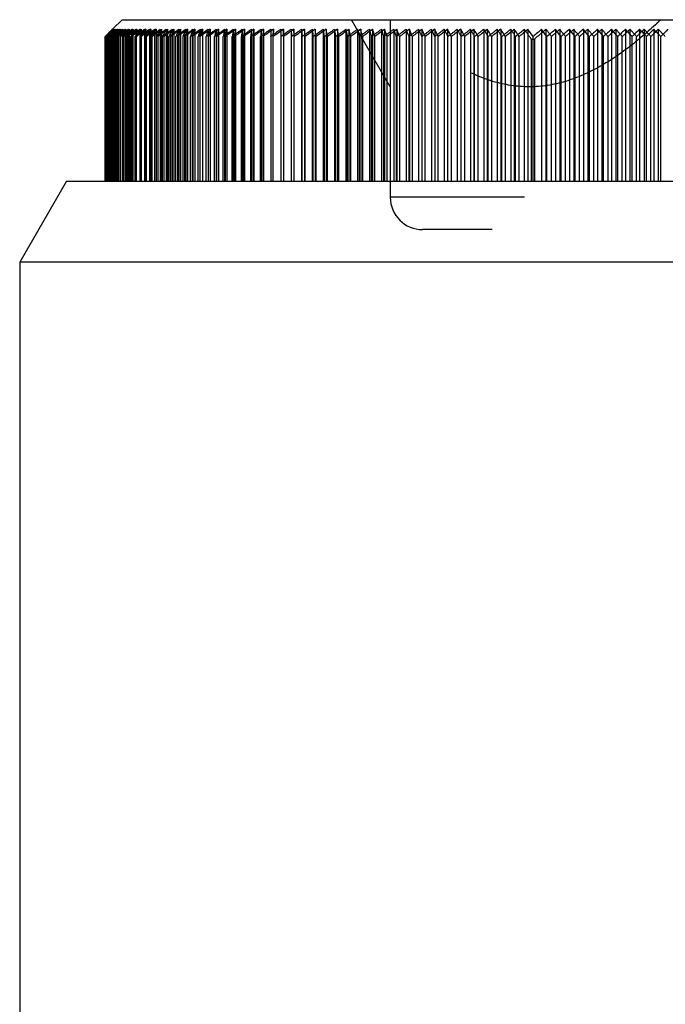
# Model space of a CAD drawing. Header units: millimetres. Extents: x 415 to 585, y 401 to 599.
# Tile 5 of 7: x 507 to 527, y 518 to 548. Entities that reach past the tile are written whole.
import ezdxf

# ---------------------------------------------------------------- set-up
doc = ezdxf.new("R2010")
doc.units = ezdxf.units.MM
doc.header["$LTSCALE"] = 65.185185
doc.linetypes.add('HIDDEN', pattern=[0.2, 0.1, -0.1])
doc.layers.add('KONST.EL_MIT_GEO', color=7, linetype='CONTINUOUS')

msp = doc.modelspace()

# ---------------------------------------------------------------- linework, layer by layer
at = {"layer": 'KONST.EL_MIT_GEO', "color": 7, "linetype": 'Continuous'}
for p, q in [((510.417, 548.245), (510.131, 547.959)), ((510.417, 548.245), (544.183, 548.245)), ((510.193, 547.948), (510.113, 547.874)), ((510.16, 547.911), (510.193, 547.948)), ((510.207, 547.911), (510.239, 547.948)), ((510.296, 547.948), (510.213, 547.874)), ((510.265, 547.911), (510.296, 547.948)), ((510.346, 547.925), (510.364, 547.948)), ((510.444, 547.948), (510.357, 547.874)), ((510.415, 547.911), (510.444, 547.948)), ((510.534, 547.948), (510.49, 547.911)), ((510.506, 547.911), (510.534, 547.948)), ((510.608, 547.911), (510.635, 547.948)), ((510.728, 547.922), (510.746, 547.948)), ((510.869, 547.948), (510.777, 547.874)), ((510.844, 547.911), (510.869, 547.948)), ((511.002, 547.948), (510.909, 547.874)), ((510.979, 547.911), (511.002, 547.948)), ((511.146, 547.948), (511.099, 547.911)), ((511.124, 547.911), (511.146, 547.948)), ((511.279, 547.911), (511.3, 547.948)), ((511.406, 547.837), (511.425, 547.874)), ((511.425, 547.874), (511.445, 547.911)), ((511.445, 547.911), (511.465, 547.948)), ((511.572, 547.813), (511.603, 547.874)), ((511.603, 547.874), (511.621, 547.911)), ((511.621, 547.911), (511.639, 547.948)), ((511.79, 547.874), (511.807, 547.911)), ((511.807, 547.911), (511.825, 547.948)), ((511.972, 547.837), (512.004, 547.911)), ((512.004, 547.911), (512.02, 547.948)), ((512.225, 547.948), (512.125, 547.874)), ((512.181, 547.837), (512.21, 547.911)), ((512.21, 547.911), (512.225, 547.948)), ((512.44, 547.948), (512.339, 547.874)), ((512.399, 547.837), (512.426, 547.911)), ((512.426, 547.911), (512.44, 547.948)), ((512.664, 547.948), (512.614, 547.911)), ((512.616, 547.8), (512.652, 547.911)), ((512.652, 547.911), (512.664, 547.948)), ((512.898, 547.948), (512.847, 547.911)), ((512.855, 547.8), (512.887, 547.911)), ((512.887, 547.911), (512.898, 547.948)), ((513.141, 547.948), (513.09, 547.911)), ((513.132, 547.911), (513.141, 547.948)), ((513.386, 547.911), (513.394, 547.948)), ((513.614, 547.725), (513.649, 547.911)), ((513.649, 547.911), (513.655, 547.948)), ((513.892, 547.725), (513.92, 547.911)), ((513.92, 547.911), (513.926, 547.948)), ((514.18, 547.725), (514.197, 547.874)), ((514.197, 547.874), (514.205, 547.948)), ((514.475, 547.725), (514.493, 547.948)), ((514.779, 547.725), (514.789, 547.948)), ((515.091, 547.725), (515.093, 547.948)), ((515.405, 547.948), (515.405, 543.25)), ((515.411, 547.725), (515.405, 547.948)), ((515.724, 547.948), (515.724, 543.25)), ((515.739, 547.725), (515.724, 547.948)), ((516.051, 547.948), (516.051, 543.25)), ((516.074, 547.725), (516.051, 547.948)), ((516.386, 547.948), (516.386, 543.25)), ((516.416, 547.725), (516.386, 547.948)), ((516.728, 547.948), (516.728, 543.25)), ((517.076, 547.948), (517.076, 543.25)), ((517.431, 547.948), (517.431, 543.25)), ((517.793, 547.948), (517.793, 543.25)), ((518.16, 547.948), (518.16, 543.25)), ((518.534, 547.948), (518.534, 543.25)), ((518.913, 547.948), (518.913, 543.25)), ((519.298, 547.948), (519.298, 543.25)), ((519.688, 547.948), (519.688, 543.25)), ((520.083, 547.948), (520.083, 543.25)), ((520.482, 547.948), (520.482, 543.25)), ((520.886, 547.948), (520.886, 543.25)), ((521.295, 547.948), (521.295, 543.25)), ((521.707, 547.948), (521.707, 543.25)), ((522.122, 547.948), (522.122, 543.25)), ((522.541, 547.948), (522.541, 543.25)), ((522.964, 547.948), (522.964, 543.25)), ((523.389, 547.948), (523.389, 543.25)), ((523.816, 547.948), (523.816, 543.25)), ((524.246, 547.948), (524.246, 543.25)), ((524.678, 547.948), (524.678, 543.25)), ((525.111, 547.948), (525.111, 543.25)), ((525.546, 547.948), (525.546, 543.25)), ((525.982, 547.948), (525.982, 543.25)), ((526.419, 547.948), (526.419, 543.25)), ((526.856, 547.948), (526.856, 543.25)), ((509.922, 543.25), (509.922, 547.725)), ((509.992, 547.762), (509.952, 547.725)), ((509.952, 543.25), (509.952, 547.725)), ((510.033, 547.8), (509.992, 547.762)), ((510.034, 547.762), (509.993, 547.725)), ((509.993, 543.25), (509.993, 547.725)), ((510.117, 547.837), (510.034, 547.762)), ((510.087, 547.762), (510.045, 547.725)), ((510.045, 543.25), (510.045, 547.725)), ((510.129, 547.8), (510.087, 547.762)), ((510.152, 547.762), (510.109, 547.725)), ((510.109, 543.25), (510.109, 547.725)), ((510.237, 547.837), (510.152, 547.762)), ((510.227, 547.762), (510.183, 547.725)), ((510.183, 543.25), (510.183, 547.725)), ((510.313, 547.762), (510.269, 547.725)), ((510.269, 543.25), (510.269, 547.725)), ((510.358, 547.8), (510.313, 547.762)), ((510.411, 547.762), (510.366, 547.725)), ((510.366, 543.25), (510.366, 547.725)), ((510.456, 547.8), (510.411, 547.762)), ((510.519, 547.762), (510.473, 547.725)), ((510.473, 543.25), (510.473, 547.725)), ((510.61, 547.837), (510.519, 547.762)), ((510.638, 547.762), (510.592, 547.725)), ((510.592, 543.25), (510.592, 547.725)), ((510.769, 547.762), (510.721, 547.725)), ((510.721, 543.25), (510.721, 547.725)), ((510.909, 547.762), (510.862, 547.725)), ((510.862, 543.25), (510.862, 547.725)), ((511.061, 547.762), (511.013, 547.725)), ((511.013, 543.25), (511.013, 547.725)), ((511.109, 547.8), (511.061, 547.762)), ((511.223, 547.762), (511.174, 547.725)), ((511.174, 543.25), (511.174, 547.725)), ((511.271, 547.8), (511.223, 547.762)), ((511.395, 547.762), (511.346, 547.725)), ((511.346, 543.25), (511.346, 547.725)), ((511.493, 547.837), (511.395, 547.762)), ((511.529, 547.725), (511.572, 547.813)), ((511.578, 547.762), (511.529, 547.725)), ((511.529, 543.25), (511.529, 547.725)), ((511.677, 547.837), (511.578, 547.762)), ((511.721, 547.725), (511.738, 547.762)), ((511.771, 547.762), (511.721, 547.725)), ((511.721, 543.25), (511.721, 547.725)), ((511.871, 547.837), (511.771, 547.762)), ((511.974, 547.762), (511.924, 547.725)), ((511.924, 543.25), (511.924, 547.725)), ((512.187, 547.762), (512.136, 547.725)), ((512.136, 543.25), (512.136, 547.725)), ((512.41, 547.762), (512.359, 547.725)), ((512.359, 543.25), (512.359, 547.725)), ((512.591, 547.725), (512.616, 547.8)), ((512.643, 547.762), (512.591, 547.725)), ((512.591, 543.25), (512.591, 547.725)), ((512.833, 547.725), (512.855, 547.8)), ((512.885, 547.762), (512.833, 547.725)), ((512.833, 543.25), (512.833, 547.725)), ((513.084, 547.725), (513.094, 547.762)), ((513.136, 547.762), (513.084, 547.725)), ((513.084, 543.25), (513.084, 547.725)), ((513.397, 547.762), (513.345, 547.725)), ((513.345, 543.25), (513.345, 547.725)), ((513.666, 547.762), (513.614, 547.725)), ((513.614, 543.25), (513.614, 547.725)), ((513.945, 547.762), (513.892, 547.725)), ((513.892, 543.25), (513.892, 547.725)), ((514.232, 547.762), (514.18, 547.725)), ((514.18, 543.25), (514.18, 547.725)), ((514.528, 547.762), (514.475, 547.725)), ((514.475, 543.25), (514.475, 547.725)), ((514.832, 547.762), (514.779, 547.725)), ((514.779, 543.25), (514.779, 547.725)), ((515.091, 543.25), (515.091, 547.725)), ((515.739, 543.25), (515.739, 547.725)), ((516.074, 543.25), (516.074, 547.725)), ((516.416, 543.25), (516.416, 547.725)), ((516.766, 543.25), (516.766, 547.725)), ((517.122, 543.25), (517.122, 547.725)), ((517.485, 543.25), (517.485, 547.725)), ((517.855, 543.25), (517.855, 547.725)), ((518.23, 543.25), (518.23, 547.725)), ((518.611, 543.25), (518.611, 547.725)), ((518.999, 543.25), (518.999, 547.725)), ((519.391, 543.25), (519.391, 547.725)), ((519.788, 543.25), (519.788, 547.725)), ((520.191, 543.25), (520.191, 547.725)), ((520.598, 543.25), (520.598, 547.725)), ((521.009, 543.25), (521.009, 547.725)), ((521.425, 543.25), (521.425, 547.725)), ((521.844, 543.25), (521.844, 547.725)), ((522.267, 543.25), (522.267, 547.725)), ((522.693, 543.25), (522.693, 547.725)), ((523.122, 543.25), (523.122, 547.725)), ((523.554, 543.25), (523.554, 547.725)), ((523.988, 543.25), (523.988, 547.725)), ((524.425, 543.25), (524.425, 547.725)), ((524.863, 543.25), (524.863, 547.725)), ((525.303, 543.25), (525.303, 547.725)), ((525.744, 543.25), (525.744, 547.725)), ((526.186, 543.25), (526.186, 547.725)), ((526.629, 543.25), (526.629, 547.725)), ((527.072, 543.25), (527.072, 547.725)), ((508.693, 543.25), (507.25, 540.75)), ((508.693, 543.25), (545.807, 543.25)), ((507.25, 540.75), (507.25, 499.322)), ((547.25, 540.75), (507.25, 540.75))]:
    msp.add_line(p, q, dxfattribs=at)
at = {"layer": 'KONST.EL_MIT_GEO', "color": 8, "linetype": 'HIDDEN'}
for p, q in [((518.709, 546.169), (517.51, 548.245)), ((518.709, 548.245), (518.709, 542.751)), ((510.131, 547.959), (509.955, 547.783)), ((510.064, 547.891), (510.01, 547.837)), ((510.119, 547.911), (510.041, 547.837)), ((510.122, 547.948), (510.064, 547.891)), ((510.086, 547.911), (510.122, 547.948)), ((510.099, 547.911), (510.135, 547.948)), ((510.183, 547.948), (510.116, 547.874)), ((510.151, 547.948), (510.117, 547.911)), ((510.158, 547.948), (510.119, 547.911)), ((510.121, 547.948), (510.121, 543.25)), ((510.124, 547.911), (510.158, 547.948)), ((510.13, 547.948), (510.13, 543.25)), ((510.151, 547.948), (510.151, 543.25)), ((510.183, 547.948), (510.183, 547.725)), ((510.193, 547.948), (510.193, 543.25)), ((510.28, 547.948), (510.218, 547.874)), ((510.226, 547.948), (510.226, 543.25)), ((510.239, 547.948), (510.239, 543.25)), ((510.28, 547.948), (510.28, 543.25)), ((510.296, 547.948), (510.296, 543.25)), ((510.346, 547.948), (510.346, 543.25)), ((510.364, 547.948), (510.366, 547.725)), ((510.422, 547.948), (510.422, 543.25)), ((510.444, 547.948), (510.444, 543.25)), ((510.509, 547.948), (510.48, 547.909)), ((510.509, 547.948), (510.509, 543.25)), ((510.534, 547.948), (510.534, 543.25)), ((510.607, 547.948), (510.59, 547.924)), ((510.607, 547.948), (510.607, 543.25)), ((510.635, 547.948), (510.635, 543.25)), ((510.716, 547.948), (510.721, 547.725)), ((510.746, 547.948), (510.746, 543.25)), ((510.836, 547.948), (510.836, 543.25)), ((510.869, 547.948), (510.862, 547.725)), ((510.966, 547.948), (510.919, 547.874)), ((510.966, 547.948), (510.966, 543.25)), ((511.002, 547.948), (511.002, 543.25)), ((511.107, 547.948), (511.073, 547.891)), ((511.107, 547.948), (511.107, 543.25)), ((511.146, 547.948), (511.146, 543.25)), ((511.259, 547.948), (511.216, 547.874)), ((511.259, 547.948), (511.259, 543.25)), ((511.3, 547.948), (511.3, 543.25)), ((511.421, 547.948), (511.401, 547.911)), ((511.421, 547.948), (511.421, 543.25)), ((511.465, 547.948), (511.465, 543.25)), ((511.593, 547.948), (511.593, 543.25)), ((511.639, 547.948), (511.639, 543.25)), ((511.775, 547.948), (511.775, 543.25)), ((511.825, 547.948), (511.825, 543.25)), ((511.968, 547.948), (511.968, 543.25)), ((512.02, 547.948), (512.02, 543.25)), ((512.17, 547.948), (512.17, 543.25)), ((512.225, 547.948), (512.225, 543.25)), ((512.383, 547.948), (512.383, 543.25)), ((512.44, 547.948), (512.44, 543.25)), ((512.605, 547.948), (512.605, 543.25)), ((512.664, 547.948), (512.664, 543.25)), ((512.814, 547.874), (512.78, 547.762)), ((512.836, 547.948), (512.814, 547.874)), ((512.836, 547.948), (512.833, 547.725)), ((512.898, 547.948), (512.898, 543.25)), ((513.077, 547.948), (513.084, 547.725)), ((513.141, 547.948), (513.141, 543.25)), ((513.327, 547.948), (513.327, 543.25)), ((513.394, 547.948), (513.394, 543.25)), ((513.587, 547.948), (513.55, 547.762)), ((513.587, 547.948), (513.587, 543.25)), ((513.655, 547.948), (513.655, 543.25)), ((513.855, 547.948), (513.837, 547.837)), ((513.855, 547.948), (513.855, 543.25)), ((513.926, 547.948), (513.926, 543.25)), ((514.127, 547.911), (514.109, 547.762)), ((514.132, 547.948), (514.127, 547.911)), ((514.132, 547.948), (514.132, 543.25)), ((514.205, 547.948), (514.205, 543.25)), ((514.417, 547.948), (514.401, 547.762)), ((514.417, 547.948), (514.417, 543.25)), ((514.493, 547.948), (514.493, 543.25)), ((514.711, 547.948), (514.701, 547.762)), ((514.711, 547.948), (514.711, 543.25)), ((514.789, 547.948), (514.789, 543.25)), ((515.013, 547.948), (515.01, 547.762)), ((515.013, 547.948), (515.013, 543.25)), ((515.093, 547.948), (515.091, 547.725)), ((515.323, 547.948), (515.323, 543.25)), ((515.323, 547.948), (515.327, 547.725)), ((515.64, 547.948), (515.64, 543.25)), ((515.64, 547.948), (515.653, 547.725)), ((515.966, 547.948), (515.966, 543.25)), ((515.966, 547.948), (515.986, 547.725)), ((516.298, 547.948), (516.298, 543.25)), ((516.298, 547.948), (516.327, 547.725)), ((516.638, 547.948), (516.638, 543.25)), ((516.985, 547.948), (516.985, 543.25)), ((517.338, 547.948), (517.338, 543.25)), ((517.698, 547.948), (517.698, 543.25)), ((518.064, 547.948), (518.064, 543.25)), ((518.436, 547.948), (518.436, 543.25)), ((518.814, 547.948), (518.814, 543.25)), ((519.197, 547.948), (519.197, 543.25)), ((519.586, 547.948), (519.586, 543.25)), ((519.98, 547.948), (519.98, 543.25)), ((520.378, 547.948), (520.378, 543.25)), ((520.781, 547.948), (520.781, 543.25)), ((521.188, 547.948), (521.188, 543.25)), ((521.599, 547.948), (521.599, 543.25)), ((522.014, 547.948), (522.014, 543.25)), ((522.432, 547.948), (522.432, 543.25)), ((522.853, 547.948), (522.853, 543.25)), ((523.523, 547.948), (523.523, 543.25)), ((523.951, 547.948), (523.951, 543.25)), ((524.382, 547.948), (524.382, 543.25)), ((524.814, 547.948), (524.814, 543.25)), ((525.248, 547.948), (525.248, 543.25)), ((525.683, 547.948), (525.683, 543.25)), ((526.12, 547.948), (526.12, 543.25)), ((526.557, 547.948), (526.557, 543.25)), ((526.994, 547.948), (526.994, 543.25)), ((509.897, 547.725), (509.934, 547.762)), ((509.935, 547.762), (509.897, 547.725)), ((509.897, 543.25), (509.897, 547.725)), ((509.938, 547.762), (509.901, 547.725)), ((509.943, 547.762), (509.904, 547.725)), ((509.952, 547.762), (509.916, 547.725)), ((509.962, 547.762), (509.922, 547.725)), ((509.934, 547.762), (509.956, 547.784)), ((510.01, 547.837), (509.935, 547.762)), ((510.011, 547.837), (509.938, 547.762)), ((510.02, 547.837), (509.943, 547.762)), ((509.978, 547.762), (509.943, 547.725)), ((510.024, 547.837), (509.952, 547.762)), ((510.041, 547.837), (509.962, 547.762)), ((510.013, 547.8), (509.978, 547.762)), ((509.999, 547.744), (509.981, 547.725)), ((509.981, 543.25), (509.981, 547.725)), ((510.063, 547.762), (510.031, 547.725)), ((510.031, 543.25), (510.031, 547.725)), ((510.129, 547.837), (510.063, 547.762)), ((510.123, 547.762), (510.091, 547.725)), ((510.091, 543.25), (510.091, 547.725)), ((510.193, 547.762), (510.163, 547.725)), ((510.163, 543.25), (510.163, 547.725)), ((510.224, 547.8), (510.193, 547.762)), ((510.275, 547.762), (510.245, 547.725)), ((510.334, 547.837), (510.275, 547.762)), ((510.368, 547.762), (510.339, 547.725)), ((510.472, 547.762), (510.444, 547.725)), ((510.586, 547.762), (510.56, 547.725)), ((510.56, 543.25), (510.56, 547.725)), ((510.612, 547.8), (510.586, 547.762)), ((510.712, 547.762), (510.687, 547.725)), ((510.687, 543.25), (510.687, 547.725)), ((510.762, 547.837), (510.712, 547.762)), ((510.848, 547.762), (510.824, 547.725)), ((510.824, 543.25), (510.824, 547.725)), ((510.995, 547.762), (510.972, 547.725)), ((511.153, 547.762), (511.131, 547.725)), ((511.131, 543.25), (511.131, 547.725)), ((511.321, 547.762), (511.3, 547.725)), ((511.499, 547.762), (511.48, 547.725)), ((511.48, 543.25), (511.48, 547.725)), ((511.688, 547.762), (511.67, 547.725)), ((511.67, 543.25), (511.67, 547.725)), ((511.887, 547.762), (511.87, 547.725)), ((511.87, 543.25), (511.87, 547.725)), ((512.095, 547.762), (512.08, 547.725)), ((512.08, 543.25), (512.08, 547.725)), ((512.307, 547.744), (512.3, 547.725)), ((512.3, 543.25), (512.3, 547.725)), ((512.328, 547.8), (512.307, 547.744)), ((512.542, 547.762), (512.53, 547.725)), ((512.53, 543.25), (512.53, 547.725)), ((512.56, 547.816), (512.542, 547.762)), ((512.78, 547.762), (512.769, 547.725)), ((512.769, 543.25), (512.769, 547.725)), ((513.028, 547.762), (513.018, 547.725)), ((513.018, 543.25), (513.018, 547.725)), ((513.285, 547.762), (513.276, 547.725)), ((513.276, 543.25), (513.276, 547.725)), ((513.55, 547.762), (513.543, 547.725)), ((513.543, 543.25), (513.543, 547.725)), ((513.825, 547.762), (513.819, 547.725)), ((513.819, 543.25), (513.819, 547.725)), ((513.837, 547.837), (513.825, 547.762)), ((514.109, 547.762), (514.104, 547.725)), ((514.104, 543.25), (514.104, 547.725)), ((514.401, 547.762), (514.397, 547.725)), ((514.397, 543.25), (514.397, 547.725)), ((514.701, 547.762), (514.699, 547.725)), ((514.699, 543.25), (514.699, 547.725)), ((515.01, 547.762), (515.009, 547.725)), ((515.653, 543.25), (515.653, 547.725)), ((515.986, 543.25), (515.986, 547.725)), ((516.327, 543.25), (516.327, 547.725)), ((516.674, 543.25), (516.674, 547.725)), ((517.029, 543.25), (517.029, 547.725)), ((517.39, 543.25), (517.39, 547.725)), ((517.758, 543.25), (517.758, 547.725)), ((518.132, 543.25), (518.132, 547.725)), ((518.512, 543.25), (518.512, 547.725)), ((518.897, 543.25), (518.897, 547.725)), ((519.288, 543.25), (519.288, 547.725)), ((520.492, 543.25), (520.492, 547.725)), ((520.902, 543.25), (520.902, 547.725)), ((521.316, 543.25), (521.316, 547.725)), ((521.735, 543.25), (521.735, 547.725)), ((522.157, 543.25), (522.157, 547.725)), ((522.582, 543.25), (522.582, 547.725)), ((523.065, 547.646), (523.065, 543.25)), ((523.065, 547.646), (523.165, 547.646)), ((523.165, 547.646), (523.165, 543.25)), ((523.691, 543.25), (523.691, 547.725)), ((524.126, 543.25), (524.126, 547.725)), ((524.563, 543.25), (524.563, 547.725)), ((525.001, 543.25), (525.001, 547.725)), ((525.442, 543.25), (525.442, 547.725)), ((525.883, 543.25), (525.883, 547.725)), ((526.325, 543.25), (526.325, 547.725)), ((526.769, 543.25), (526.769, 547.725)), ((535.891, 542.751), (518.709, 542.751)), ((534.892, 541.752), (519.708, 541.752))]:
    msp.add_line(p, q, dxfattribs=at)
for centre, radius, start, end in [((517.582, 558.131), 13.702, 312.0524, 313.823), ((545.505, 511.363), 50.89, 134.036, 134.3963), ((545.67, 512.979), 49.865, 135.5296, 135.8289), ((545.555, 510.474), 51.553, 133.3731, 133.733), ((545.722, 513.873), 49.27, 136.3026, 136.6016), ((545.633, 509.591), 52.229, 132.7441, 133.1036), ((545.815, 514.763), 48.71, 137.1151, 137.4136), ((545.22, 512.52), 49.871, 134.7335, 135.0011), ((545.735, 508.716), 52.915, 132.1479, 132.5067), ((545.954, 515.647), 48.189, 137.9686, 138.2663), ((545.999, 515.34), 48.436, 137.8021, 138.0093), ((544.983, 513.416), 49.069, 135.273, 135.4548), ((545.438, 514.857), 48.375, 136.8989, 137.0792), ((545.015, 511.65), 50.341, 133.8588, 134.0405), ((545.018, 514.299), 48.471, 136.036, 136.2176), ((545.859, 507.851), 53.606, 131.5832, 131.9412), ((546.144, 516.522), 47.715, 138.8648, 139.1613), ((546.004, 506.998), 54.3, 131.0488, 131.406), ((546.392, 517.387), 47.295, 139.805, 140.1), ((546.322, 517.163), 47.399, 139.615, 139.7922), ((545.378, 516.921), 46.886, 138.5661, 138.7464), ((546.168, 506.159), 54.991, 130.5436, 130.9), ((546.064, 518.472), 46.31, 140.4696, 140.7067), ((546.348, 505.338), 55.678, 130.0667, 130.4221), ((547.089, 519.076), 46.652, 141.8241, 142.1147), ((546.233, 519.452), 45.765, 141.4904, 141.6674), ((546.543, 504.535), 56.357, 129.617, 129.9715), ((547.556, 519.896), 46.45, 142.906, 143.1937), ((547.243, 519.824), 46.264, 142.6221, 142.8507), ((546.753, 503.753), 57.025, 129.1936, 129.5471), ((547.695, 520.685), 46.03, 143.7174, 143.9672), ((548.118, 520.696), 46.343, 144.0382, 144.3224), ((546.974, 502.994), 57.679, 128.79569, 129.14812), ((548, 521.696), 45.599, 144.851, 145.0782), ((547.207, 502.26), 58.317, 128.42237, 128.77379), ((548.539, 522.588), 45.439, 146.0743, 146.2425), ((547.451, 501.552), 58.936, 128.07292, 128.42334), ((550.264, 522.772), 46.67, 147.4623, 147.625), ((547.703, 500.874), 59.533, 127.74661, 128.09605), ((551.227, 523.542), 46.96, 148.7686, 148.9515), ((547.964, 500.225), 60.107, 127.44279, 127.79127), ((552.582, 524.163), 47.68, 150.178, 150.3327), ((548.232, 499.609), 60.655, 127.16084, 127.5084), ((553.824, 524.943), 48.242, 151.5692, 151.7699), ((548.507, 499.027), 61.176, 126.90019, 127.24687), ((555.32, 525.687), 49.067, 153.02, 153.2628), ((548.787, 498.479), 61.667, 126.66032, 127.00616), ((557.389, 526.268), 50.504, 154.578, 154.8108), ((549.073, 497.969), 62.127, 126.44075, 126.78579), ((559.869, 526.813), 52.356, 156.1921, 156.4138), ((549.363, 497.496), 62.554, 126.24103, 126.58534), ((562.868, 527.322), 54.732, 157.8615, 158.071), ((549.658, 497.062), 62.946, 126.06077, 126.40441), ((566.21, 527.913), 57.435, 159.58433, 159.74184), ((549.955, 496.669), 63.303, 125.89962, 126.24263), ((570.569, 528.395), 61.173, 161.3593, 161.48957), ((550.256, 496.317), 63.624, 125.75725, 126.09971), ((550.559, 496.008), 63.906, 125.63338, 125.97535), ((584.183, 528.968), 73.595, 165.05491, 165.20434), ((550.863, 495.741), 64.149, 125.52777, 125.86932), ((593.996, 529.277), 82.802, 166.96823, 167.09995), ((551.17, 495.518), 64.353, 125.44022, 125.78142), ((551.478, 495.34), 64.516, 125.37055, 125.71146), ((551.786, 495.206), 64.639, 125.31863, 125.65933), ((552.095, 495.117), 64.72, 125.28434, 125.6249), ((552.405, 495.074), 64.76, 125.26764, 125.60813), ((552.714, 495.076), 64.758, 125.26848, 125.60897), ((553.024, 495.124), 64.714, 125.28687, 125.62744), ((553.333, 495.217), 64.629, 125.32284, 125.66356), ((553.642, 495.355), 64.502, 125.37646, 125.7174), ((553.95, 495.538), 64.335, 125.44784, 125.78907), ((404.619, 529.631), 113.506, 9.17234, 9.28645), ((554.258, 495.765), 64.128, 125.53712, 125.8787), ((423.917, 529.404), 94.897, 11.1312, 11.26854), ((554.565, 496.035), 63.88, 125.64446, 125.98648), ((437.227, 529.133), 82.291, 13.05713, 13.21667), ((554.871, 496.349), 63.595, 125.77009, 126.1126), ((446.934, 528.82), 73.304, 14.94545, 15.12604), ((555.177, 496.705), 63.271, 125.91425, 126.25732), ((454.304, 528.464), 66.67, 16.79203, 16.99245), ((555.482, 497.102), 62.91, 126.07722, 126.42092), ((460.076, 528.067), 61.653, 18.59332, 18.81225), ((555.787, 497.54), 62.514, 126.25933, 126.60371), ((464.707, 527.629), 57.797, 20.3463, 20.58241), ((556.092, 498.016), 62.084, 126.46093, 126.80605), ((468.495, 527.153), 54.801, 22.0486, 22.3005), ((556.397, 498.53), 61.621, 126.68244, 127.02835), ((471.645, 526.639), 52.464, 23.6982, 23.9646), ((556.702, 499.081), 61.127, 126.92428, 127.27103), ((474.3, 526.088), 50.641, 25.2938, 25.5734), ((557.008, 499.667), 60.604, 127.18695, 127.53459), ((476.564, 525.502), 49.229, 26.8345, 27.126), ((557.315, 500.286), 60.053, 127.47097, 127.81954), ((478.515, 524.883), 48.15, 28.3199, 28.622), ((557.623, 500.937), 59.477, 127.77692, 128.12645), ((480.211, 524.231), 47.345, 29.7498, 30.0613), ((557.933, 501.619), 58.877, 128.10541, 128.45593), ((481.698, 523.55), 46.769, 31.1244, 31.4443), ((558.245, 502.329), 58.256, 128.45712, 128.80864), ((483.011, 522.84), 46.385, 32.4444, 32.7716), ((558.561, 503.065), 57.617, 128.83277, 129.1853), ((484.179, 522.103), 46.165, 33.7104, 34.044), ((558.88, 503.827), 56.961, 129.2331, 129.5867), ((484.804, 521.046), 46.599, 34.8072, 35.2611), ((559.735, 504.665), 56.433, 129.9172, 130.3931), ((486.666, 520.097), 46.196, 36.73, 37.0761), ((559.727, 505.887), 55.218, 130.3838, 130.7398), ((487.473, 519.281), 46.394, 37.8124, 38.162), ((560.068, 506.72), 54.527, 130.8795, 131.2365), ((488.21, 518.448), 46.675, 38.8464, 39.1989), ((560.418, 507.569), 53.834, 131.4042, 131.762), ((488.887, 517.6), 47.029, 39.8335, 40.1884), ((560.778, 508.43), 53.142, 131.9588, 132.3174), ((489.512, 516.739), 47.445, 40.7753, 41.1321), ((561.151, 509.302), 52.454, 132.5446, 132.9038), ((490.092, 515.866), 47.916, 41.6732, 42.0314), ((561.537, 510.183), 51.774, 133.1626, 133.5224), ((490.633, 514.986), 48.433, 42.5288, 42.888), ((561.939, 511.07), 51.107, 133.8142, 134.1744), ((491.14, 514.099), 48.991, 43.3435, 43.7034), ((562.359, 511.961), 50.456, 134.5007, 134.8611), ((491.617, 513.208), 49.583, 44.1188, 44.4791), ((519.708, 542.751), 0.999, 180, 270)]:
    msp.add_arc(centre, radius, start, end, dxfattribs=at)
at = {"layer": 'KONST.EL_MIT_GEO', "color": 7, "linetype": 'Continuous'}
for centre, radius, start, end in [((545.658, 509.362), 52.409, 132.7055, 132.8252), ((545.273, 509.034), 52.361, 131.9967, 132.1775), ((545.897, 507.627), 53.788, 131.5604, 131.6796), ((546.631, 518.299), 46.844, 140.7679, 141.0842), ((546.378, 505.752), 55.423, 130.5356, 130.7132), ((545.557, 507.339), 53.737, 130.9133, 131.0933), ((546.235, 505.32), 55.604, 130.0059, 130.1839), ((546.274, 504.719), 56.025, 129.5034, 129.7408), ((548.726, 521.518), 46.271, 145.2048, 145.5021), ((546.327, 504.145), 56.433, 129.0865, 129.2645), ((547.197, 502.599), 58.106, 128.81366, 128.98927), ((549.583, 522.23), 46.478, 146.4586, 146.7338), ((547.433, 501.869), 58.741, 128.44629, 128.6214), ((550.523, 522.96), 46.758, 147.7493, 148.019), ((547.516, 501.373), 59.093, 128.04407, 128.27751), ((551.633, 523.662), 47.212, 149.0951, 149.3583), ((547.45, 501.116), 59.161, 127.66454, 127.89857), ((552.943, 524.335), 47.872, 150.4966, 150.7526), ((547.713, 500.48), 59.726, 127.36648, 127.59987), ((547.824, 500.086), 60.001, 127.08984, 127.26488), ((548.101, 499.518), 60.51, 126.83465, 127.00925), ((558.533, 526.162), 51.539, 155.085, 155.222), ((548.383, 498.985), 60.989, 126.60011, 126.77429), ((549.31, 497.624), 62.512, 126.5019, 126.67387), ((549.602, 497.16), 62.932, 126.30705, 126.47866), ((549.735, 496.957), 63.043, 126.07417, 126.30315), ((550.033, 496.574), 63.39, 125.91783, 126.14641), ((550.335, 496.233), 63.7, 125.78021, 126.00843), ((586.918, 528.936), 76.187, 165.57812, 165.69361), ((550.478, 496.157), 63.698, 125.6037, 125.88932), ((598.143, 529.119), 86.815, 167.49847, 167.62444), ((550.783, 495.903), 63.931, 125.50281, 125.78809), ((551.09, 495.692), 64.124, 125.41993, 125.70493), ((551.398, 495.525), 64.276, 125.35489, 125.63966), ((551.706, 495.404), 64.387, 125.30756, 125.59218), ((552.015, 495.327), 64.458, 125.27786, 125.56237), ((552.325, 495.296), 64.486, 125.26573, 125.5502), ((552.795, 495.084), 64.75, 125.27158, 125.61208), ((553.104, 495.144), 64.696, 125.29454, 125.63514), ((553.413, 495.248), 64.6, 125.33509, 125.67586), ((553.722, 495.398), 64.463, 125.39332, 125.73433), ((554.03, 495.593), 64.285, 125.46935, 125.81066), ((410.427, 529.576), 107.876, 9.68507, 9.80532), ((554.338, 495.831), 64.067, 125.56331, 125.905), ((427.832, 529.338), 91.164, 11.63584, 11.77906), ((554.644, 496.113), 63.81, 125.67539, 126.01753), ((440.036, 529.056), 79.668, 13.55241, 13.71754), ((554.951, 496.438), 63.514, 125.80582, 126.14847), ((449.04, 528.731), 71.387, 15.43024, 15.61611), ((555.257, 496.805), 63.18, 125.95484, 126.29807), ((455.938, 528.364), 65.231, 17.26535, 17.47071), ((555.562, 497.212), 62.811, 126.12276, 126.46663), ((461.377, 527.957), 60.552, 19.05433, 19.27786), ((555.867, 497.66), 62.406, 126.30991, 126.65448), ((465.764, 527.509), 56.943, 20.7943, 21.0347), ((556.172, 498.146), 61.967, 126.51665, 126.86197), ((469.37, 527.023), 54.136, 22.483, 22.7389), ((556.477, 498.67), 61.496, 126.7434, 127.08953), ((472.379, 526.499), 51.944, 24.1187, 24.3887), ((556.782, 499.23), 60.994, 126.99062, 127.3376), ((474.923, 525.939), 50.237, 25.7001, 25.9829), ((557.088, 499.825), 60.463, 127.25879, 127.60667), ((477.099, 525.344), 48.919, 27.2265, 27.5208), ((557.395, 500.453), 59.905, 127.54846, 127.89728), ((478.979, 524.716), 47.916, 28.6974, 29.002), ((557.703, 501.112), 59.323, 127.86022, 128.21), ((480.617, 524.057), 47.175, 30.1129, 30.4267), ((558.014, 501.801), 58.717, 128.19469, 128.54546), ((482.055, 523.368), 46.652, 31.4732, 31.7951), ((558.327, 502.518), 58.092, 128.55256, 128.90434), ((483.328, 522.651), 46.313, 32.779, 33.108), ((558.643, 503.261), 57.448, 128.93456, 129.28735), ((484.462, 521.907), 46.132, 34.0312, 34.3663), ((558.964, 504.029), 56.788, 129.3415, 129.6953), ((485.479, 521.14), 46.084, 35.2307, 35.5711), ((559.29, 504.818), 56.116, 129.7741, 130.1289), ((486.395, 520.35), 46.153, 36.3788, 36.7236), ((559.621, 505.628), 55.434, 130.2334, 130.5892), ((487.227, 519.54), 46.322, 37.4766, 37.8252), ((559.96, 506.456), 54.745, 130.7202, 131.0769), ((487.985, 518.713), 46.579, 38.5257, 38.8774), ((560.307, 507.3), 54.053, 131.2357, 131.5932), ((488.68, 517.869), 46.91, 39.5275, 39.8817), ((560.664, 508.157), 53.36, 131.7808, 132.1391), ((489.321, 517.011), 47.308, 40.4834, 40.8396), ((561.032, 509.026), 52.67, 132.3566, 132.7156), ((489.914, 516.142), 47.762, 41.3949, 41.7527), ((561.413, 509.905), 51.987, 132.9643, 133.324), ((490.467, 515.264), 48.266, 42.2637, 42.6226), ((561.81, 510.79), 51.315, 133.6052, 133.9653), ((490.983, 514.379), 48.811, 43.0911, 43.4508), ((562.225, 511.68), 50.659, 134.2806, 134.6409), ((491.469, 513.489), 49.393, 43.8787, 44.2389), ((561.701, 513.525), 48.671, 134.9867, 135.3571), ((554.988, 524.717), 49.335, 152.0539, 152.2015), ((561.753, 526.452), 54.18, 156.7528, 156.8821), ((564.993, 526.958), 56.79, 158.4288, 158.5507), ((568.964, 527.425), 60.135, 160.15753, 160.27131)]:
    msp.add_arc(centre, radius, start, end, dxfattribs=at)
at = {"layer": 'KONST.EL_MIT_GEO', "color": 8, "linetype": 'HIDDEN'}
msp.add_open_spline([(527.07, 548.245), (526.781, 547.968), (526.186, 547.441), (525.212, 546.769), (524.149, 546.29), (523.004, 546.108), (521.86, 546.29), (520.796, 546.769), (519.823, 547.441), (519.228, 547.968), (518.939, 548.245)], degree=3, knots=[0, 0, 0, 0, 0.128472, 0.254822, 0.378524, 0.499999, 0.621475, 0.745178, 0.871528, 1, 1, 1, 1], dxfattribs=at)

doc.saveas('drawing.dxf')
